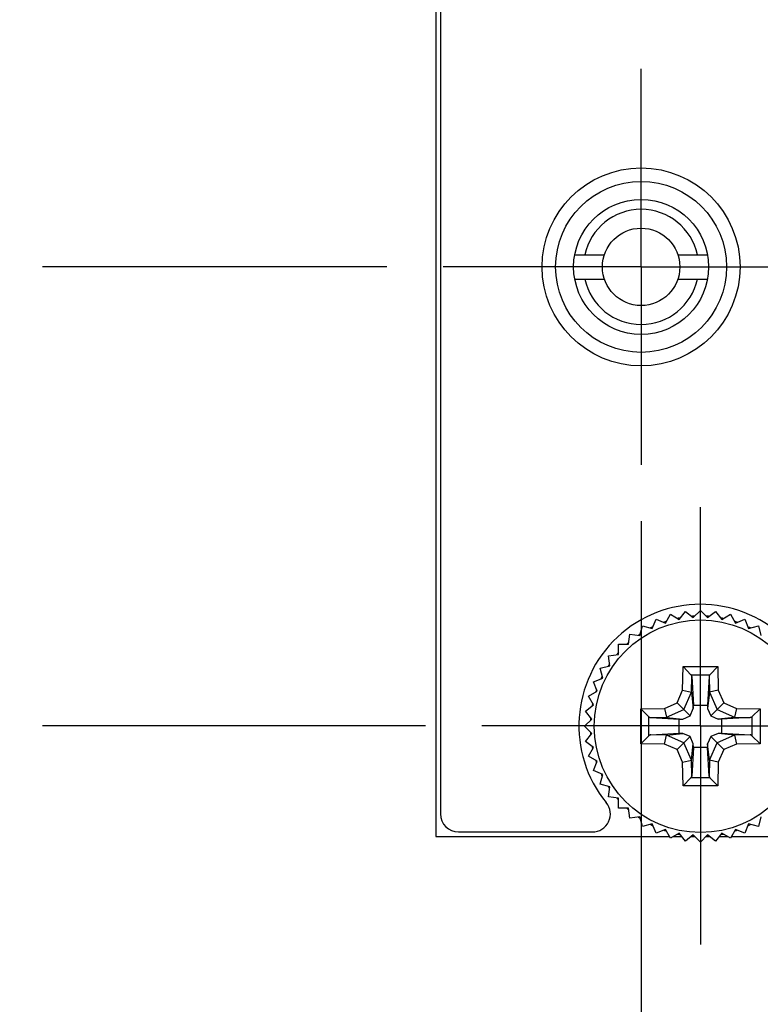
# Model space of a CAD drawing. Header units: inches. Extents: x 0.2 to 16.8, y 0.2 to 10.8.
# Tile 3 of 16: x 4.4 to 5.2, y 3.2 to 4.3. Entities that reach past the tile are written whole.
import ezdxf

# ---------------------------------------------------------------- set-up
doc = ezdxf.new("R2010")
doc.units = ezdxf.units.IN
doc.header["$LTSCALE"] = 0.935
doc.header["$MEASUREMENT"] = 0
doc.linetypes.add('CENTER', pattern=[0.6, 0.375, -0.075, 0.075, -0.075])
doc.layers.get('0').update_dxf_attribs({"linetype": 'CONTINUOUS'})
for name, color, linetype in [('02___PRT_ALL_AXES', 7, 'CONTINUOUS'), ('DEFAULT_1', 7, 'CENTER'), ('DIMENSIONS', 7, 'CONTINUOUS')]:
    doc.layers.add(name, color=color, linetype=linetype)
doc.styles.get("Standard").update_dxf_attribs({"font": 'txt', "width": 0.8})
doc.dimstyles.new('DIMSTYLE_1', dxfattribs={"dimtxt": 0.125, "dimasz": 0.18, "dimexe": 0.125, "dimexo": 0.0625, "dimgap": 0.03125, "dimtad": 0, "dimtih": 1, "dimtoh": 1, "dimzin": 4, "dimdsep": 46, "dimtxsty": 'STANDARD', "dimblk": '_FILLED', "dimblk1": '_FILLED', "dimblk2": '_FILLED', "dimcen": 0.09, "dimadec": 0, "dimazin": 0, "dimtp": 0.001, "dimtm": 0.001, "dimtfac": 1, "dimtofl": 0, "dimtmove": 0, "dimatfit": 3, "dimldrblk": '_FILLED', "dimfxl": 1, "dimtolj": 1, "dimtzin": 4, "dimarcsym": 0})
doc.dimstyles.new('DIMSTYLE_2', dxfattribs={"dimtxt": 0.125, "dimasz": 0.18, "dimexe": 0.125, "dimexo": 0.0625, "dimgap": 0.03125, "dimtad": 0, "dimtih": 1, "dimtoh": 1, "dimzin": 4, "dimdsep": 46, "dimtxsty": 'STANDARD', "dimblk": '_FILLED', "dimblk1": '_FILLED', "dimblk2": '_FILLED', "dimcen": 0.09, "dimadec": 0, "dimazin": 0, "dimtfac": 1, "dimtofl": 0, "dimtmove": 0, "dimatfit": 3, "dimldrblk": '_FILLED', "dimfxl": 1, "dimtolj": 1, "dimtzin": 4, "dimarcsym": 0})

# ---------------------------------------------------------------- blocks, each defined once
blk = doc.blocks.new('*D0')
at = {"layer": 'DIMENSIONS', "color": 2, "linetype": 'CONTINUOUS'}
blk.add_line((4.7882, 3.9864), (4.4052, 3.9864), dxfattribs=at)
at = {"layer": 'DIMENSIONS', "color": 2, "linetype": 'CONTINUOUS', "insert": (4.3427, 4.0489), "char_height": 0.125, "width": 0.825, "attachment_point": 3, "line_spacing_factor": 0.9}
blk.add_mtext('.51{\\Ftxt.shx;\\W1.000000;\\H0.125000; }[13]', dxfattribs=at)
blk = doc.blocks.new('_FILLED')
at = {"color": 0, "linetype": 'BYBLOCK'}
blk.add_solid([(0, 0), (-1, 0.1736), (-1, -0.1736)], dxfattribs=at)
blk = doc.blocks.new('*D1')
at = {"layer": 'DIMENSIONS', "color": 2, "linetype": 'CONTINUOUS'}
blk.add_line((4.8311, 3.4764), (4.4052, 3.4764), dxfattribs=at)
at = {"layer": 'DIMENSIONS', "color": 2, "linetype": 'CONTINUOUS', "insert": (4.3427, 3.5389), "char_height": 0.125, "width": 0.725, "attachment_point": 3, "line_spacing_factor": 0.9}
blk.add_mtext('.00{\\Ftxt.shx;\\W1.000000;\\H0.125000; }[0]', dxfattribs=at)
blk = doc.blocks.new('*D2')
at = {"layer": 'DIMENSIONS', "color": 2, "linetype": 'CONTINUOUS'}
blk.add_line((5.0495, 6.2754), (4.4052, 6.2754), dxfattribs=at)
at = {"layer": 'DIMENSIONS', "color": 2, "linetype": 'CONTINUOUS', "insert": (4.3427, 6.3379), "char_height": 0.125, "width": 1.125, "attachment_point": 3, "line_spacing_factor": 0.9}
blk.add_mtext('2.80{\\Ftxt.shx;\\W1.000000;\\H0.125000; }[71.1]', dxfattribs=at)
blk = doc.blocks.new('*D3')
at = {"layer": 'DIMENSIONS', "color": 2, "linetype": 'CONTINUOUS'}
blk.add_line((5.0495, 6.6954), (4.4052, 6.6954), dxfattribs=at)
at = {"layer": 'DIMENSIONS', "color": 2, "linetype": 'CONTINUOUS', "insert": (4.3427, 6.7579), "char_height": 0.125, "width": 1.125, "attachment_point": 3, "line_spacing_factor": 0.9}
blk.add_mtext('3.22{\\Ftxt.shx;\\W1.000000;\\H0.125000; }[81.8]', dxfattribs=at)
blk = doc.blocks.new('*D4')
at = {"layer": 'DIMENSIONS', "color": 2, "linetype": 'CONTINUOUS'}
blk.add_line((5.0495, 7.1154), (4.4052, 7.1154), dxfattribs=at)
at = {"layer": 'DIMENSIONS', "color": 2, "linetype": 'CONTINUOUS', "insert": (4.3427, 7.1779), "char_height": 0.125, "width": 1.125, "attachment_point": 3, "line_spacing_factor": 0.9}
blk.add_mtext('3.64{\\Ftxt.shx;\\W1.000000;\\H0.125000; }[92.4]', dxfattribs=at)
blk = doc.blocks.new('*D5')
at = {"layer": 'DIMENSIONS', "color": 2, "linetype": 'CONTINUOUS'}
blk.add_line((5.0495, 7.5354), (4.4052, 7.5354), dxfattribs=at)
at = {"layer": 'DIMENSIONS', "color": 2, "linetype": 'CONTINUOUS', "insert": (4.3427, 7.5979), "char_height": 0.125, "width": 1.225, "attachment_point": 3, "line_spacing_factor": 0.9}
blk.add_mtext('4.06{\\Ftxt.shx;\\W1.000000;\\H0.125000; }[103.1]', dxfattribs=at)
blk = doc.blocks.new('*D6')
at = {"layer": 'DIMENSIONS', "color": 2, "linetype": 'CONTINUOUS'}
blk.add_line((4.8311, 8.2974), (4.4052, 8.2974), dxfattribs=at)
at = {"layer": 'DIMENSIONS', "color": 2, "linetype": 'CONTINUOUS', "insert": (4.3427, 8.3599), "char_height": 0.125, "width": 1.225, "attachment_point": 3, "line_spacing_factor": 0.9}
blk.add_mtext('4.82{\\Ftxt.shx;\\W1.000000;\\H0.125000; }[122.5]', dxfattribs=at)
blk = doc.blocks.new('*D7')
at = {"layer": 'DIMENSIONS', "color": 2, "linetype": 'CONTINUOUS'}
for p, q in [((4.5251, 8.5478), (4.4052, 8.5478)), ((4.6572, 8.4204), (4.5251, 8.5478)), ((4.7802, 8.4204), (4.6572, 8.4204))]:
    blk.add_line(p, q, dxfattribs=at)
at = {"layer": 'DIMENSIONS', "color": 2, "linetype": 'CONTINUOUS', "insert": (4.3427, 8.6103), "char_height": 0.125, "width": 1.225, "attachment_point": 3, "line_spacing_factor": 0.9}
blk.add_mtext('4.94{\\Ftxt.shx;\\W1.000000;\\H0.125000; }[125.6]', dxfattribs=at)
blk = doc.blocks.new('*D17')
at = {"layer": 'DIMENSIONS', "color": 2, "linetype": 'CONTINUOUS'}
blk.add_line((5.0707, 3.7039), (5.0707, 2.9097), dxfattribs=at)
at = {"layer": 'DIMENSIONS', "color": 2, "linetype": 'CONTINUOUS', "insert": (5.0082, 2.8472), "char_height": 0.125, "width": 1.025, "attachment_point": 3, "rotation": 90, "line_spacing_factor": 0.9}
blk.add_mtext('-.07{\\Ftxt.shx;\\W1.000000;\\H0.125000; }[1.7]', dxfattribs=at)

msp = doc.modelspace()

# ---------------------------------------------------------------- linework, layer by layer
at = {"color": 7, "linetype": 'CONTINUOUS'}
for p, q in [((4.8427, 8.4204), (4.8427, 3.3534)), ((4.8477, 8.3954), (4.8477, 3.3784)), ((4.9969, 3.9999), (5.0298, 3.9999)), ((5.1115, 3.9999), (5.1444, 3.9999)), ((4.9969, 3.9729), (5.0298, 3.9729)), ((5.1115, 3.9729), (5.1444, 3.9729)), ((5.0977, 3.5906), (5.1033, 3.6003)), ((5.1033, 3.6003), (5.113, 3.5947)), ((5.113, 3.5947), (5.1199, 3.6036)), ((5.1199, 3.6036), (5.1287, 3.5968)), ((5.1287, 3.5968), (5.1367, 3.6047)), ((5.1367, 3.6047), (5.1446, 3.5968)), ((5.1446, 3.5968), (5.1535, 3.6036)), ((5.1535, 3.6036), (5.1603, 3.5947)), ((5.1603, 3.5947), (5.17, 3.6003)), ((5.17, 3.6003), (5.1756, 3.5906)), ((5.0831, 3.5845), (5.0874, 3.5949)), ((5.0874, 3.5949), (5.0977, 3.5906)), ((5.1756, 3.5906), (5.1859, 3.5949)), ((5.1859, 3.5949), (5.1902, 3.5845)), ((5.0694, 3.5766), (5.0723, 3.5874)), ((5.0723, 3.5874), (5.0831, 3.5845)), ((5.1902, 3.5845), (5.201, 3.5874)), ((5.201, 3.5874), (5.2039, 3.5766)), ((5.0568, 3.567), (5.0583, 3.5781)), ((5.0583, 3.5781), (5.0694, 3.5766)), ((5.0456, 3.567), (5.0568, 3.567)), ((5.0456, 3.5558), (5.0456, 3.567)), ((5.0345, 3.5543), (5.0456, 3.5558)), ((5.036, 3.5432), (5.0345, 3.5543)), ((5.0252, 3.5403), (5.036, 3.5432)), ((5.0281, 3.5295), (5.0252, 3.5403)), ((5.1173, 3.5422), (5.1261, 3.5332)), ((5.1561, 3.5422), (5.1472, 3.5332)), ((5.0177, 3.5252), (5.0281, 3.5295)), ((5.022, 3.5149), (5.0177, 3.5252)), ((5.1271, 3.5312), (5.1288, 3.4995)), ((5.1462, 3.5312), (5.1445, 3.4995)), ((5.0123, 3.5093), (5.022, 3.5149)), ((5.1168, 3.516), (5.1267, 3.5138)), ((5.1267, 3.5138), (5.1268, 3.5136)), ((5.1268, 3.5136), (5.1287, 3.4955)), ((5.1466, 3.5136), (5.1446, 3.4955)), ((5.1565, 3.516), (5.1466, 3.5138)), ((5.1466, 3.5136), (5.1466, 3.5138)), ((5.0179, 3.4996), (5.0123, 3.5093)), ((5.1106, 3.502), (5.1181, 3.4945)), ((5.1627, 3.502), (5.1552, 3.4945)), ((5.009, 3.4927), (5.0179, 3.4996)), ((5.0158, 3.4839), (5.009, 3.4927)), ((5.0704, 3.4953), (5.0794, 3.4865)), ((5.0966, 3.4958), (5.0988, 3.4859)), ((5.1181, 3.4945), (5.1251, 3.4875)), ((5.1251, 3.4875), (5.1287, 3.4955)), ((5.1287, 3.4955), (5.1288, 3.4995)), ((5.1288, 3.4995), (5.1445, 3.4995)), ((5.1445, 3.4995), (5.1446, 3.4955)), ((5.1446, 3.4955), (5.1482, 3.4875)), ((5.1552, 3.4945), (5.1482, 3.4875)), ((5.1767, 3.4958), (5.1745, 3.4859)), ((5.2029, 3.4953), (5.1939, 3.4865)), ((5.0079, 3.4759), (5.0158, 3.4839)), ((5.0814, 3.4855), (5.1131, 3.4838)), ((5.099, 3.4858), (5.0988, 3.4859)), ((5.099, 3.4858), (5.1171, 3.4839)), ((5.1131, 3.4838), (5.1171, 3.4839)), ((5.1131, 3.4681), (5.1131, 3.4838)), ((5.1171, 3.4839), (5.1251, 3.4875)), ((5.1482, 3.4875), (5.1562, 3.4839)), ((5.1744, 3.4858), (5.1562, 3.4839)), ((5.1602, 3.4838), (5.1562, 3.4839)), ((5.192, 3.4855), (5.1602, 3.4838)), ((5.1602, 3.4838), (5.1602, 3.4681)), ((5.1745, 3.4859), (5.1744, 3.4858)), ((5.0158, 3.468), (5.0079, 3.4759)), ((5.009, 3.4591), (5.0158, 3.468)), ((5.0179, 3.4523), (5.009, 3.4591)), ((5.0704, 3.4565), (5.0794, 3.4654)), ((5.0814, 3.4664), (5.1131, 3.4681)), ((5.0966, 3.4561), (5.0988, 3.466)), ((5.0988, 3.466), (5.099, 3.466)), ((5.099, 3.466), (5.1171, 3.468)), ((5.1171, 3.468), (5.1131, 3.4681)), ((5.1251, 3.4644), (5.1171, 3.468)), ((5.1181, 3.4574), (5.1251, 3.4644)), ((5.1287, 3.4564), (5.1251, 3.4644)), ((5.1482, 3.4644), (5.1446, 3.4564)), ((5.1562, 3.468), (5.1482, 3.4644)), ((5.1552, 3.4574), (5.1482, 3.4644)), ((5.1602, 3.4681), (5.1562, 3.468)), ((5.1744, 3.466), (5.1562, 3.468)), ((5.1602, 3.4681), (5.192, 3.4664)), ((5.1744, 3.466), (5.1745, 3.466)), ((5.1745, 3.466), (5.1767, 3.4561)), ((5.1939, 3.4654), (5.2029, 3.4565)), ((5.0123, 3.4426), (5.0179, 3.4523)), ((5.1106, 3.4499), (5.1181, 3.4574)), ((5.1268, 3.4382), (5.1287, 3.4564)), ((5.1288, 3.4524), (5.1271, 3.4206)), ((5.1288, 3.4524), (5.1287, 3.4564)), ((5.1445, 3.4524), (5.1288, 3.4524)), ((5.1446, 3.4564), (5.1445, 3.4524)), ((5.1462, 3.4206), (5.1445, 3.4524)), ((5.1466, 3.4382), (5.1446, 3.4564)), ((5.1627, 3.4499), (5.1552, 3.4574)), ((5.022, 3.437), (5.0123, 3.4426)), ((5.0177, 3.4267), (5.022, 3.437)), ((5.1168, 3.4359), (5.1267, 3.4381)), ((5.1268, 3.4382), (5.1267, 3.4381)), ((5.1466, 3.4381), (5.1466, 3.4382)), ((5.1565, 3.4359), (5.1466, 3.4381)), ((5.0281, 3.4224), (5.0177, 3.4267)), ((5.0252, 3.4116), (5.0281, 3.4224)), ((5.1173, 3.4097), (5.1261, 3.4187)), ((5.1561, 3.4097), (5.1472, 3.4187)), ((5.036, 3.4087), (5.0252, 3.4116)), ((5.0345, 3.3976), (5.036, 3.4087)), ((5.0456, 3.3961), (5.0345, 3.3976)), ((5.0456, 3.3849), (5.0456, 3.3961)), ((5.0568, 3.3849), (5.0456, 3.3849)), ((5.0583, 3.3738), (5.0568, 3.3849)), ((5.0694, 3.3753), (5.0583, 3.3738)), ((5.0723, 3.3644), (5.0694, 3.3753)), ((5.2039, 3.3753), (5.201, 3.3644)), ((5.0831, 3.3673), (5.0723, 3.3644)), ((5.0874, 3.357), (5.0831, 3.3673)), ((5.0977, 3.3613), (5.0874, 3.357)), ((5.1033, 3.3516), (5.0977, 3.3613)), ((5.1756, 3.3613), (5.17, 3.3516)), ((5.1859, 3.357), (5.1756, 3.3613)), ((5.1902, 3.3673), (5.1859, 3.357)), ((5.201, 3.3644), (5.1902, 3.3673)), ((4.8427, 3.3534), (5.1023, 3.3534)), ((4.8677, 3.3584), (5.0165, 3.3584)), ((5.113, 3.3572), (5.1033, 3.3516)), ((5.1066, 3.3534), (5.1159, 3.3534)), ((5.1199, 3.3483), (5.113, 3.3572)), ((5.1287, 3.3551), (5.1199, 3.3483)), ((5.1266, 3.3534), (5.1304, 3.3534)), ((5.1367, 3.3472), (5.1287, 3.3551)), ((5.1446, 3.3551), (5.1367, 3.3472)), ((5.1429, 3.3534), (5.1468, 3.3534)), ((5.1535, 3.3483), (5.1446, 3.3551)), ((5.1603, 3.3572), (5.1535, 3.3483)), ((5.1574, 3.3534), (5.1668, 3.3534)), ((5.17, 3.3516), (5.1603, 3.3572)), ((5.1711, 3.3534), (5.6307, 3.3534))]:
    msp.add_line(p, q, dxfattribs=at)
at = {"color": 9, "linetype": 'CONTINUOUS'}
for p, q in [((5.1168, 3.516), (5.1173, 3.5422)), ((5.1173, 3.5422), (5.1561, 3.5422)), ((5.1561, 3.5422), (5.1565, 3.516)), ((5.1261, 3.5332), (5.1472, 3.5332)), ((5.1268, 3.5136), (5.1271, 3.5312)), ((5.1462, 3.5312), (5.1466, 3.5136)), ((5.1106, 3.502), (5.1168, 3.516)), ((5.1181, 3.4945), (5.1267, 3.5138)), ((5.1466, 3.5138), (5.1552, 3.4945)), ((5.1565, 3.516), (5.1627, 3.502)), ((5.0966, 3.4958), (5.1106, 3.502)), ((5.1627, 3.502), (5.1767, 3.4958)), ((5.0704, 3.4953), (5.0966, 3.4958)), ((5.0704, 3.4565), (5.0704, 3.4953)), ((5.0988, 3.4859), (5.1181, 3.4945)), ((5.1552, 3.4945), (5.1745, 3.4859)), ((5.1767, 3.4958), (5.2029, 3.4953)), ((5.2029, 3.4953), (5.2029, 3.4565)), ((5.0794, 3.4654), (5.0794, 3.4865)), ((5.0814, 3.4855), (5.099, 3.4858)), ((5.1744, 3.4858), (5.192, 3.4855)), ((5.1939, 3.4865), (5.1939, 3.4654)), ((5.099, 3.466), (5.0814, 3.4664)), ((5.1181, 3.4574), (5.0988, 3.466)), ((5.1745, 3.466), (5.1552, 3.4574)), ((5.192, 3.4664), (5.1744, 3.466)), ((5.0966, 3.4561), (5.0704, 3.4565)), ((5.1106, 3.4499), (5.0966, 3.4561)), ((5.1168, 3.4359), (5.1106, 3.4499)), ((5.1267, 3.4381), (5.1181, 3.4574)), ((5.1466, 3.4381), (5.1552, 3.4574)), ((5.1627, 3.4499), (5.1565, 3.4359)), ((5.1767, 3.4561), (5.1627, 3.4499)), ((5.2029, 3.4565), (5.1767, 3.4561)), ((5.1271, 3.4206), (5.1268, 3.4382)), ((5.1466, 3.4382), (5.1462, 3.4206)), ((5.1173, 3.4097), (5.1168, 3.4359)), ((5.1565, 3.4359), (5.1561, 3.4097)), ((5.1472, 3.4187), (5.1261, 3.4187)), ((5.1561, 3.4097), (5.1173, 3.4097))]:
    msp.add_line(p, q, dxfattribs=at)
at = {"color": 7, "linetype": 'CONTINUOUS'}
for centre, radius in [((5.0707, 3.9864), 0.11), ((5.0707, 3.9864), 0.075), ((5.0707, 3.9864), 0.043), ((5.1367, 3.4759), 0.1181)]:
    msp.add_circle(centre, radius, dxfattribs=at)
for centre, radius, start, end in [((5.0707, 3.9864), 0.064, 12.1773, 167.8227), ((5.0707, 3.9864), 0.064, 192.1773, 347.8227), ((5.1366, 3.4764), 0.135, 320.7831, 219.2169), ((5.1365, 3.4763), 0.1221, 108.7533, 109.4585), ((5.1366, 3.4762), 0.1222, 108.0227, 108.7533), ((5.1367, 3.4758), 0.1226, 101.249, 101.9787), ((5.1367, 3.4759), 0.1225, 100.5466, 101.249), ((5.1367, 3.4759), 0.1225, 94.2032, 94.489), ((5.1367, 3.4759), 0.1226, 93.7304, 94.2032), ((5.1367, 3.4759), 0.1226, 93.0323, 93.7304), ((5.1367, 3.4759), 0.1226, 86.2695, 86.9674), ((5.1367, 3.4759), 0.1226, 85.7878, 86.2695), ((5.1367, 3.4759), 0.1225, 85.5107, 85.7878), ((5.1366, 3.4759), 0.1225, 78.7507, 79.4532), ((5.1366, 3.4758), 0.1226, 78.0221, 78.7507), ((5.1367, 3.4762), 0.1222, 71.2461, 71.9783), ((5.1368, 3.4763), 0.1221, 70.5419, 71.2461), ((5.1366, 3.4761), 0.1224, 123.047, 123.7438), ((5.1368, 3.4756), 0.1229, 116.2644, 116.96), ((5.1368, 3.4755), 0.1229, 115.5065, 116.2645), ((5.1365, 3.4755), 0.1229, 63.7347, 64.4912), ((5.1365, 3.4756), 0.1229, 63.0389, 63.7347), ((5.1364, 3.4762), 0.1221, 131.2328, 131.9631), ((5.1366, 3.476), 0.1224, 130.5318, 131.2329), ((5.1368, 3.4758), 0.1226, 123.7438, 124.5045), ((5.1372, 3.4755), 0.1232, 138.7604, 139.4573), ((5.1372, 3.4755), 0.1232, 138.0366, 138.7604), ((5.1359, 3.4765), 0.1215, 146.2735, 146.9756), ((5.1355, 3.4767), 0.1211, 145.5034, 146.2735), ((5.1371, 3.4757), 0.123, 153.7224, 154.4808), ((5.1373, 3.4756), 0.1232, 153.0296, 153.7225), ((5.1369, 3.4759), 0.1227, 161.2576, 161.9845), ((5.1366, 3.476), 0.1224, 160.556, 161.2576), ((5.1362, 3.476), 0.1221, 168.7425, 169.4459), ((5.1366, 3.4759), 0.1224, 168.0144, 168.7425), ((5.1373, 3.4759), 0.1231, 176.2716, 176.964), ((5.1372, 3.4759), 0.123, 175.6967, 176.2716), ((5.1372, 3.4759), 0.123, 175.5125, 175.6967), ((5.1362, 3.4759), 0.1221, 183.0308, 183.7309), ((5.1364, 3.4759), 0.1222, 183.7308, 184.2569), ((5.1364, 3.4759), 0.1223, 184.2569, 184.493), ((5.1368, 3.476), 0.1226, 190.5412, 191.243), ((5.1367, 3.476), 0.1226, 191.243, 191.9723), ((5.1366, 3.4759), 0.1224, 198.0259, 198.7558), ((5.1366, 3.4759), 0.1225, 198.7558, 199.4592), ((5.1367, 3.4759), 0.1225, 205.508, 206.268), ((5.1367, 3.4759), 0.1225, 206.268, 206.9663), ((5.1365, 3.4758), 0.1223, 213.0297, 213.7298), ((5.1365, 3.4758), 0.1223, 213.7299, 214.1411), ((5.1365, 3.4758), 0.1223, 214.1411, 214.4885), ((5.1366, 3.4759), 0.1224, 220.5404, 221.2428), ((5.1365, 3.4758), 0.1223, 221.2428, 221.9776), ((5.0165, 3.3784), 0.02, 270, 39.2169), ((5.1369, 3.4762), 0.1228, 228.0275, 228.7517), ((5.1368, 3.4761), 0.1227, 228.7517, 229.4545), ((4.8677, 3.3784), 0.02, 180, 270), ((5.1367, 3.476), 0.1225, 235.5139, 236.2767), ((5.1368, 3.4761), 0.1227, 236.2766, 236.9725), ((5.1366, 3.4757), 0.1222, 243.0251, 243.7231), ((5.1364, 3.4755), 0.122, 243.7231, 244.4862), ((5.1369, 3.4766), 0.1232, 250.5476, 251.2433), ((5.1369, 3.4766), 0.1232, 251.2433, 251.9697), ((5.1364, 3.4766), 0.1232, 288.0313, 288.7562), ((5.1364, 3.4766), 0.1232, 288.7561, 289.4527), ((5.1369, 3.4755), 0.122, 295.5114, 296.2761), ((5.1368, 3.4757), 0.1222, 296.276, 296.9738), ((5.1365, 3.4751), 0.1216, 258.0356, 258.7668), ((5.1365, 3.4755), 0.122, 258.7668, 259.4709), ((5.1367, 3.4765), 0.123, 265.496, 265.6846), ((5.1367, 3.4764), 0.1229, 265.6845, 266.2552), ((5.1367, 3.4762), 0.1228, 266.2551, 266.9499), ((5.1366, 3.4762), 0.1228, 273.0498, 273.7448), ((5.1366, 3.4764), 0.1229, 273.7448, 274.3062), ((5.1366, 3.4765), 0.123, 274.3061, 274.5037), ((5.1368, 3.4755), 0.122, 280.529, 281.2329), ((5.1369, 3.4751), 0.1216, 281.2329, 281.9653)]:
    msp.add_arc(centre, radius, start, end, dxfattribs=at)
msp.add_ellipse((5.1562, 3.4208), major_axis=(0.01, 0.0001), ratio=0.487612, start_param=-3.117853, end_param=-2.698974, dxfattribs=at)
for points, knots in [([(5.1271, 3.5312), (5.1271, 3.5314), (5.127, 3.5318), (5.1268, 3.5322), (5.1265, 3.5327), (5.1263, 3.5331), (5.1261, 3.5332)], [0, 0, 0, 0, 0.229991, 0.471038, 0.726338, 1, 1, 1, 1]), ([(5.1472, 3.5332), (5.1469, 3.5329), (5.1465, 3.5323), (5.1463, 3.5316), (5.1462, 3.5312)], [0, 0, 0, 0, 0.533893, 1, 1, 1, 1]), ([(5.0794, 3.4865), (5.0797, 3.4862), (5.0803, 3.4858), (5.081, 3.4855), (5.0814, 3.4855)], [0, 0, 0, 0, 0.533893, 1, 1, 1, 1]), ([(5.1939, 3.4865), (5.1936, 3.4862), (5.193, 3.4858), (5.1923, 3.4855), (5.192, 3.4855)], [0, 0, 0, 0, 0.535971, 1, 1, 1, 1]), ([(5.0814, 3.4664), (5.0812, 3.4663), (5.0809, 3.4663), (5.0804, 3.4661), (5.0799, 3.4658), (5.0795, 3.4656), (5.0794, 3.4654)], [0, 0, 0, 0, 0.229991, 0.471038, 0.726338, 1, 1, 1, 1]), ([(5.1939, 3.4654), (5.1938, 3.4656), (5.1935, 3.4658), (5.193, 3.4661), (5.1925, 3.4663), (5.1921, 3.4663), (5.192, 3.4664)], [0, 0, 0, 0, 0.273672, 0.52896, 0.77001, 1, 1, 1, 1]), ([(5.1261, 3.4187), (5.1264, 3.419), (5.1268, 3.4196), (5.1271, 3.4203), (5.1271, 3.4206)], [0, 0, 0, 0, 0.533893, 1, 1, 1, 1])]:
    msp.add_open_spline(points, degree=3, knots=knots, dxfattribs=at)
at = {"layer": '02___PRT_ALL_AXES', "color": 7, "linetype": 'CENTER'}
for q in [(5.0707, 4.2064), (4.8507, 3.9864), (5.2907, 3.9864), (5.0707, 3.7664)]:
    msp.add_line((5.0707, 3.9864), q, dxfattribs=at)
at = {"layer": '02___PRT_ALL_AXES', "color": 7, "linetype": 'CONTINUOUS'}
msp.add_circle((5.0707, 3.9864), 0.095, dxfattribs=at)
at = {"layer": 'DEFAULT_1', "color": 7, "linetype": 'CENTER'}
for q in [(5.1366, 3.7194), (4.8936, 3.4764), (5.3796, 3.4764), (5.1366, 3.2334)]:
    msp.add_line((5.1366, 3.4764), q, dxfattribs=at)

# ---------------------------------------------------------------- dimensions: what is measured, and where the dimension line sits
at = {"layer": 'DIMENSIONS', "color": 2, "linetype": 'CONTINUOUS'}
for feature_location, offset, origin, dimstyle, picture, middle in [((4.7802, 8.4204), (-0.375, 0.1273), (4.8427, 3.4764), 'DIMSTYLE_1', '*D7', (3.7302, 8.5478)), ((4.8311, 8.2974), (-0.4259, 0), (4.8936, 3.4764), 'DIMSTYLE_1', '*D6', (3.7302, 8.2974)), ((5.0495, 7.5354), (-0.6444, 0), (5.112, 3.4764), 'DIMSTYLE_1', '*D5', (3.7302, 7.5354)), ((5.0495, 7.1154), (-0.6444, 0), (5.112, 3.4764), 'DIMSTYLE_1', '*D4', (3.7802, 7.1154)), ((5.0495, 6.6954), (-0.6444, 0), (5.112, 3.4764), 'DIMSTYLE_1', '*D3', (3.7802, 6.6954)), ((5.0495, 6.2754), (-0.6444, 0), (5.112, 3.4764), 'DIMSTYLE_1', '*D2', (3.7802, 6.2754)), ((4.7882, 3.9864), (-0.383, 0), (4.8936, 3.4764), 'DIMSTYLE_1', '*D0', (3.9302, 3.9864)), ((4.8310733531, 3.4764393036), (-0.4259125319, 0), (4.8935733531, 3.4764393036), 'DIMSTYLE_2', '*D1', (3.9801608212, 3.4764393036))]:
    dim = msp.add_ordinate_dim(feature_location=feature_location, offset=offset, dtype=0, origin=origin, dimstyle=dimstyle, dxfattribs=at)
    dim.commit()
    dim.dimension.update_dxf_attribs({"geometry": picture, "text_midpoint": middle})
dim = msp.add_ordinate_dim(feature_location=(5.0707, 3.7039), offset=(0, -0.7942), dtype=1, origin=(5.1366, 3.7664), text='-<>', dimstyle='DIMSTYLE_1', dxfattribs=at)
dim.commit()
dim.dimension.update_dxf_attribs({"geometry": '*D17', "text_midpoint": (5.0707, 2.3347)})

doc.saveas('drawing.dxf')
